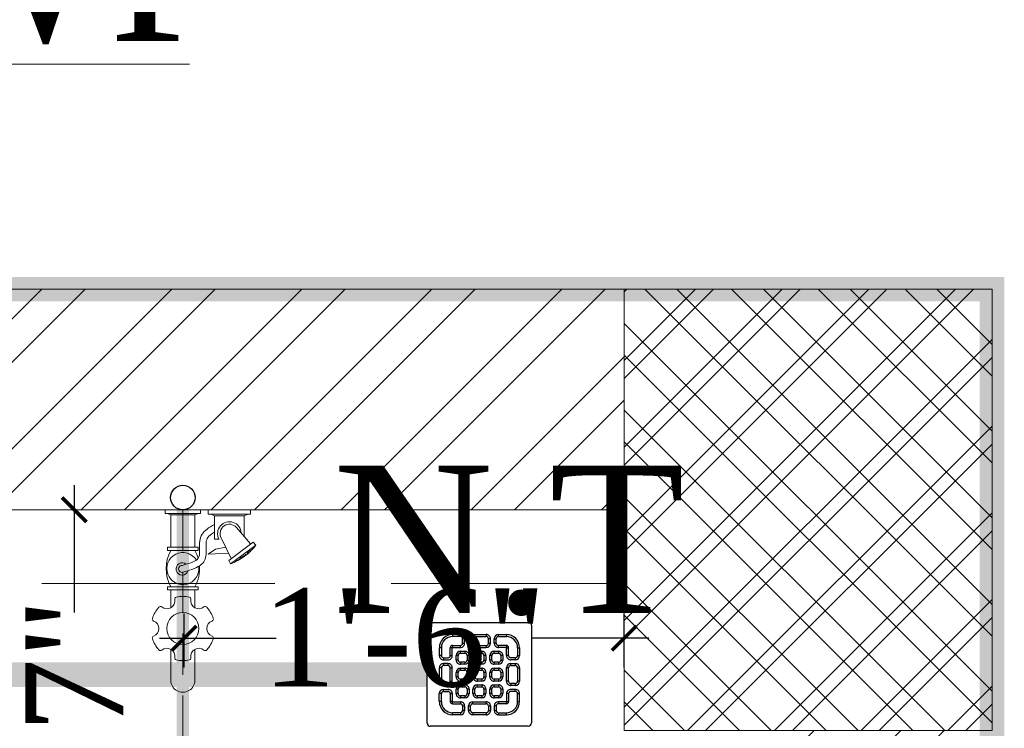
# Model space of a CAD drawing. Header units: inches. Extents: x 105152 to 158499, y 12149 to 30915.
# Tile 230 of 256: x 127249 to 127289, y 21585 to 21613. Entities that reach past the tile are written whole.
import ezdxf

# ---------------------------------------------------------------- set-up
doc = ezdxf.new("R2010")
doc.units = ezdxf.units.IN
doc.header["$MEASUREMENT"] = 0
doc.header["$PDMODE"] = 34
doc.linetypes.add('DASHED2', pattern=[0.375, 0.25, -0.125])
doc.linetypes.add('HIDDEN', pattern=[0.375, 0.25, -0.125])
for name, color, linetype, lineweight in [('AR - PLAN', 251, 'Continuous', 5), ('BEAM', 173, 'Continuous', 5), ('CENTER', 46, 'DASHED2', 9), ('DRAINAGE ', 7, 'Continuous', 9), ('FC', 1, 'Continuous', 9), ('FLOOR RAISE', 4, 'Continuous', 5), ('PD_BRICK WALL_115', 134, 'Continuous', 30), ('PD_COLUMN', 2, 'Continuous', 60), ('PD_HATCH', 45, 'Continuous', 9), ('PL. FICTURE', 4, 'Continuous', 25), ('PP- 75DIA Soil Waste Sewer pipe', 90, 'Continuous', 9), ('PP-Domestic  Cold Water Supply', 5, 'Continuous', 25), ('PP-TEXT', 7, 'Continuous', 40), ('PP-WWP', 3, 'Continuous', 25), ('WATER SUPPLY ', 7, 'Continuous', 9)]:
    doc.layers.add(name, color=color, linetype=linetype, lineweight=lineweight)
doc.layers.add('PP--DIM', color=7, linetype='Continuous')
doc.styles.add('Arial', font='GOTHIC.TTF')
doc.styles.add('TIMES NEW ROMAN', font='times.ttf')
doc.dimstyles.new('PP-DIM', dxfattribs={"dimtxt": 4, "dimasz": 1, "dimexe": 1, "dimexo": 1, "dimgap": 0.09, "dimtad": 0, "dimdec": 0, "dimzin": 0, "dimdsep": 46, "dimlunit": 4, "dimtxsty": 'TIMES NEW ROMAN', "dimblk": 'ARCHTICK', "dimcen": 0.09, "dimdle": 1, "dimclrd": 256, "dimclre": 256, "dimclrt": 256, "dimadec": 0, "dimazin": 0, "dimtfac": 1, "dimtdec": 4, "dimtofl": 0, "dimtmove": 1, "dimatfit": 3, "dimfxl": 1, "dimtolj": 1, "dimtzin": 0, "dimlwd": -1, "dimlwe": -1, "dimarcsym": 0})

# ---------------------------------------------------------------- blocks, each defined once
blk = doc.blocks.new('FOSSIL-PP')
at = {"layer": 'CENTER', "lineweight": 5, "ltscale": 5}
blk.add_line((-0.127, 0), (19.812, 0), dxfattribs=at)
at = {"layer": 'FC', "color": 4, "lineweight": 5}
for p, q in [((-0.017, 0.532), (-0.127, 0.532)), ((-0.127, -0.532), (-0.127, 0.532)), ((-0.017, 0.46), (-0.017, 0.532)), ((0.027, 0.372), (-0.017, 0.46)), ((0.027, -0.372), (0.027, 0.372)), ((0.027, 0.364), (1.008, 0.364)), ((1.008, -0.465), (1.008, 0.465)), ((1.008, 0.465), (1.108, 0.465)), ((1.108, -0.465), (1.108, 0.465)), ((2.203, -0.465), (2.203, 0.465)), ((2.203, 0.465), (2.303, 0.465)), ((2.303, -0.465), (2.303, 0.465)), ((2.303, 0.364), (2.839, 0.364)), ((4.102, 0.364), (5.037, 0.364)), ((-0.017, -0.532), (-0.127, -0.532)), ((0.027, -0.372), (-0.017, -0.46)), ((-0.017, -0.46), (-0.017, -0.532)), ((0.027, -0.364), (1.008, -0.364)), ((1.008, -0.465), (1.108, -0.465)), ((2.203, -0.465), (2.303, -0.465)), ((2.303, -0.364), (2.839, -0.364)), ((4.102, -0.364), (5.037, -0.364)), ((0.006, -0.768), (-0.127, -0.768)), ((-0.127, -2.055), (-0.127, -0.768)), ((0.006, -0.855), (0.006, -0.768)), ((0.059, -0.962), (0.006, -0.855)), ((0.059, -0.962), (0.759, -0.962)), ((0.059, -1.861), (0.059, -0.962)), ((0.759, -1.096), (0.759, -0.962)), ((0.006, -2.055), (-0.127, -2.055)), ((0.059, -1.861), (0.006, -1.968)), ((0.006, -1.968), (0.006, -2.055)), ((0.059, -1.861), (0.683, -1.861))]:
    blk.add_line(p, q, dxfattribs=at)
at = {"layer": 'FC', "color": 4, "lineweight": 5, "ltscale": 5}
for p, q in [((-0.017, -0.46), (-0.017, 0.46)), ((0.006, -1.968), (0.006, -0.855)), ((0.703, -1.153), (1.346, -1.469)), ((0.757, -1.044), (0.759, -1.046)), ((0.85, -2.136), (1.405, -1.393)), ((0.942, -2.215), (1.515, -1.447)), ((1.405, -1.393), (1.515, -1.447)), ((0.411, -1.628), (0.909, -2.054)), ((0.85, -2.136), (0.942, -2.215))]:
    blk.add_line(p, q, dxfattribs=at)
blk.add_lwpolyline([(1.183, -1.389), (1.215, -0.768), (1.065, -0.991), (1.009, -1.303)], dxfattribs=at)
at = {"layer": 'FC', "color": 4, "lineweight": 5}
blk.add_circle((3.471, 0), 0.486, dxfattribs=at)
for centre, radius, start, end in [((3.471, 0), 0.972, 108.1949, 131.8051), ((3.186, 0.866), 0.0607, 20.4873, 108.1949), ((3.755, 0.866), 0.0607, 71.8051, 159.5127), ((3.471, 0), 0.972, 48.1949, 71.8051), ((2.629, 0.486), 0.243, 260.4873, 39.5127), ((2.863, 0.679), 0.0607, 131.8051, 219.5127), ((3.471, 0.972), 0.243, 200.4873, 339.5127), ((4.313, 0.486), 0.243, 140.4873, 279.5127), ((4.078, 0.679), 0.0607, 320.4873, 48.1949), ((1.655, -0.601), 1.11, 60.4436, 119.5564), ((1.655, 0), 0.486, 261.9846, 237.5179), ((5.037, 0), 0.364, 270, 90), ((1.663, 0.02), 0.107, 323.8917, 184.9075), ((3.471, 0), 0.972, 168.1949, 191.8051), ((2.579, 0.186), 0.0607, 80.4873, 168.1949), ((4.363, 0.186), 0.0607, 11.8051, 99.5127), ((3.471, 0), 0.972, 348.1949, 11.8051), ((2.579, -0.186), 0.0607, 191.8051, 279.5127), ((2.629, -0.486), 0.243, 320.4873, 99.5127), ((4.313, -0.486), 0.243, 80.4873, 219.5127), ((4.363, -0.186), 0.0607, 260.4873, 348.1949), ((1.655, 0.601), 1.11, 240.4436, 253.6649), ((1.655, 0.601), 1.11, 265.6907, 299.5564), ((2.863, -0.679), 0.0607, 140.4873, 228.1949), ((3.471, 0), 0.972, 228.1949, 251.8051), ((3.186, -0.866), 0.0607, 251.8051, 339.5127), ((3.471, -0.972), 0.243, 20.4873, 159.5127), ((3.755, -0.866), 0.0607, 200.4873, 288.1949), ((3.471, 0), 0.972, 288.1949, 311.8051), ((4.078, -0.679), 0.0607, 311.8051, 39.5127), ((0.591, -1.411), 0.357, 61.9682, 267.3149)]:
    blk.add_arc(centre, radius, start, end, dxfattribs=at)
at = {"layer": 'FC', "color": 4, "lineweight": 5, "ltscale": 5}
for centre, radius, start, end in [((1.663, 0.02), 0.186, 286.7319, 221.6454), ((0.591, -1.411), 0.282, 61.0816, 230.1615), ((-0.148, -0.804), 1.783, 307.6922, 338.855)]:
    blk.add_arc(centre, radius, start, end, dxfattribs=at)
at = {"layer": 'FC', "color": 4, "lineweight": 5, "ltscale": 5, "extrusion": (0, 0, -1)}
for centre in [(1.316, -1.797), (1.322, -1.757), (1.36, -1.713), (1.389, -1.68), (1.412, -1.635), (1.432, -1.587), (1.111, -2.034), (1.15, -2), (1.164, -1.962), (1.188, -1.953), (1.228, -1.896), (1.263, -1.856), (1.288, -1.803), (1.291, -1.829)]:
    blk.add_ellipse(centre, major_axis=(0, -0.01), ratio=0.499725, dxfattribs=at)
at = {"layer": 'FC', "color": 4, "lineweight": 5, "ltscale": 5}
for points, knots in [([(1.557, 0.011), (1.528, -0.092), (1.5, -0.191), (1.431, -0.363), (1.388, -0.429), (1.316, -0.485), (1.288, -0.497), (1.201, -0.51), (1.145, -0.51), (1.001, -0.505), (0.908, -0.498), (0.744, -0.521), (0.673, -0.546), (0.556, -0.621), (0.507, -0.669), (0.408, -0.795), (0.362, -0.876), (0.321, -0.962)], [0, 0, 0, 0, 0.269121, 0.269121, 0.560472, 0.560472, 0.736407, 0.736407, 0.912343, 0.912343, 1.155943, 1.155943, 1.338292, 1.338292, 1.520641, 1.520641, 1.763356, 1.763356, 1.763356, 1.763356]), ([(1.75, -0.043), (1.721, -0.146), (1.692, -0.252), (1.619, -0.431), (1.579, -0.507), (1.48, -0.616), (1.428, -0.654), (1.307, -0.7), (1.246, -0.707), (1.072, -0.712), (0.96, -0.699), (0.803, -0.711), (0.755, -0.728), (0.662, -0.795), (0.618, -0.845), (0.567, -0.927), (0.556, -0.944), (0.546, -0.962)], [0, 0, 0, 0, 0.269826, 0.269826, 0.494375, 0.494375, 0.654677, 0.654677, 0.814978, 0.814978, 1.117554, 1.117554, 1.3623, 1.3623, 1.607046, 1.607046, 1.669366, 1.669366, 1.669366, 1.669366])]:
    blk.add_open_spline(points, degree=3, knots=knots, dxfattribs=at)
blk = doc.blocks.new('_ArchTick')
at = {"color": 0, "linetype": 'ByBlock', "const_width": 0.15}
blk.add_lwpolyline([(-0.5, -0.5), (0.5, 0.5)], dxfattribs=at)
blk = doc.blocks.new('*D796')
at = {"layer": 'Defpoints', "color": 0}
for p in [(691.235, 316.716), (691.235, 316.716), (700.401, 297.904)]:
    blk.add_point(p, dxfattribs=at)
at = {"layer": 'PP--DIM', "ltscale": 12}
for p, q in [((691.235, 317.716), (691.235, 312.532)), ((690.235, 316.716), (690.235, 316.716)), ((691.235, 296.904), (691.235, 302.088)), ((699.401, 297.904), (690.235, 297.904))]:
    blk.add_line(p, q, dxfattribs=at)
at = {"layer": 'PP--DIM'}
for p, rotation in [((691.235, 316.716), 90), ((691.235, 297.904), 270)]:
    blk.add_blockref('_ArchTick', p, dxfattribs=dict(at, rotation=rotation))
at = {"layer": 'PP--DIM', "insert": (691.235, 307.31), "char_height": 4, "attachment_point": 5, "rotation": 90, "style": 'TIMES NEW ROMAN'}
blk.add_mtext('\\A1;1\'-7"', dxfattribs=at)
blk = doc.blocks.new('*D797')
at = {"layer": 'Defpoints', "color": 0}
for p in [(713.664, 311.482), (695.719, 309.278), (713.664, 309.278)]:
    blk.add_point(p, dxfattribs=at)
at = {"layer": 'PP--DIM', "ltscale": 12}
for p, q in [((695.719, 310.278), (695.719, 312.482)), ((713.664, 310.278), (713.664, 312.482)), ((694.719, 311.482), (699.47, 311.482)), ((714.664, 311.482), (709.914, 311.482))]:
    blk.add_line(p, q, dxfattribs=at)
at = {"layer": 'PP--DIM', "rotation": 180}
blk.add_blockref('_ArchTick', (695.719, 311.482), dxfattribs=at)
at = {"layer": 'PP--DIM'}
blk.add_blockref('_ArchTick', (713.664, 311.482), dxfattribs=at)
at = {"layer": 'PP--DIM', "insert": (704.692, 311.482), "char_height": 4, "attachment_point": 5, "style": 'TIMES NEW ROMAN'}
blk.add_mtext('\\A1;1\'-6"', dxfattribs=at)
blk = doc.blocks.new('PP-GRATING')
at = {"linetype": 'Continuous'}
for p, q in [((-49.73, 52.85), (49.73, 52.85)), ((52.57, 50.01), (52.57, -48.88)), ((-53.14, -49.44), (-53.14, 49.44)), ((-27.56, 40.69), (-27.56, 38.65)), ((-19.61, 40.69), (-27.56, 40.69)), ((-19.61, 38.65), (-19.61, 40.69)), ((-7.1, 38.65), (-7.1, 40.69)), ((-7.1, 40.69), (6.54, 40.69)), ((6.54, 40.69), (6.54, 38.65)), ((19.04, 40.69), (26.99, 40.69)), ((19.04, 38.65), (19.04, 40.69)), ((26.99, 40.69), (26.99, 38.65)), ((-19.61, 38.65), (-27.56, 38.65)), ((-17.33, 31.83), (-17.33, 36.37)), ((-15.29, 36.37), (-17.33, 36.37)), ((-17.33, 31.83), (-15.29, 31.83)), ((-15.29, 31.83), (-15.29, 36.37)), ((-11.42, 36.37), (-11.42, 31.83)), ((-9.38, 36.37), (-11.42, 36.37)), ((-11.42, 31.83), (-9.38, 31.83)), ((-9.38, 36.37), (-9.38, 31.83)), ((-7.1, 38.65), (6.54, 38.65)), ((8.81, 31.83), (8.81, 36.37)), ((10.85, 36.37), (8.81, 36.37)), ((8.81, 31.83), (10.85, 31.83)), ((10.85, 31.83), (10.85, 36.37)), ((14.72, 31.83), (14.72, 36.37)), ((14.72, 36.37), (16.77, 36.37)), ((16.77, 31.83), (14.72, 31.83)), ((16.77, 31.83), (16.77, 36.37)), ((19.04, 38.65), (26.99, 38.65)), ((-38.93, 27.28), (-40.98, 27.28)), ((-40.98, 27.28), (-40.98, 19.32)), ((-38.93, 27.28), (-38.93, 19.32)), ((-29.84, 19.32), (-29.84, 27.28)), ((-27.79, 27.28), (-29.84, 27.28)), ((-27.79, 19.32), (-27.79, 27.28)), ((-27.56, 29.55), (-27.56, 27.51)), ((-27.56, 29.55), (-19.61, 29.55)), ((-27.56, 27.51), (-19.61, 27.51)), ((-19.61, 27.51), (-19.61, 29.55)), ((-19.61, 23.64), (-15.06, 23.64)), ((-19.61, 21.6), (-19.61, 23.64)), ((-19.61, 21.6), (-15.06, 21.6)), ((-15.06, 23.64), (-15.06, 21.6)), ((-7.1, 29.55), (6.54, 29.55)), ((-7.1, 29.55), (-7.1, 27.51)), ((-7.1, 27.51), (6.54, 27.51)), ((-2.56, 23.64), (1.99, 23.64)), ((-2.56, 21.6), (-2.56, 23.64)), ((-2.56, 21.6), (1.99, 21.6)), ((1.99, 23.64), (1.99, 21.6)), ((6.54, 29.55), (6.54, 27.51)), ((14.49, 23.64), (19.04, 23.64)), ((14.49, 21.6), (14.49, 23.64)), ((14.49, 21.6), (19.04, 21.6)), ((26.99, 29.55), (19.04, 29.55)), ((19.04, 27.51), (19.04, 29.55)), ((26.99, 27.51), (19.04, 27.51)), ((19.04, 23.64), (19.04, 21.6)), ((26.99, 29.55), (26.99, 27.51)), ((27.22, 19.32), (27.22, 27.28)), ((27.22, 27.28), (29.27, 27.28)), ((29.27, 19.32), (29.27, 27.28)), ((38.36, 27.28), (38.36, 19.32)), ((38.36, 27.28), (40.41, 27.28)), ((40.41, 27.28), (40.41, 19.32)), ((-38.93, 19.32), (-40.98, 19.32)), ((-36.66, 17.05), (-32.11, 17.05)), ((-36.66, 17.05), (-36.66, 15)), ((-36.66, 15), (-32.11, 15)), ((-32.11, 11.14), (-36.66, 11.14)), ((-36.66, 11.14), (-36.66, 9.09)), ((-32.11, 9.09), (-32.11, 11.14)), ((-29.84, 19.32), (-27.79, 19.32)), ((-23.93, 14.78), (-23.93, 19.32)), ((-21.88, 19.32), (-23.93, 19.32)), ((-21.88, 14.78), (-23.93, 14.78)), ((-21.88, 14.78), (-21.88, 19.32)), ((-15.06, 12.5), (-19.61, 12.5)), ((-19.61, 12.5), (-19.61, 10.46)), ((-15.06, 10.46), (-19.61, 10.46)), ((-15.06, 12.5), (-15.06, 10.46)), ((-12.79, 19.32), (-12.79, 14.78)), ((-10.74, 19.32), (-12.79, 19.32)), ((-12.79, 14.78), (-10.74, 14.78)), ((-10.74, 19.32), (-10.74, 14.78)), ((-6.88, 14.78), (-6.88, 19.32)), ((-4.83, 19.32), (-6.88, 19.32)), ((-4.83, 14.78), (-6.88, 14.78)), ((-4.83, 14.78), (-4.83, 19.32)), ((1.99, 12.5), (-2.56, 12.5)), ((-2.56, 12.5), (-2.56, 10.46)), ((1.99, 10.46), (-2.56, 10.46)), ((1.99, 12.5), (1.99, 10.46)), ((4.26, 19.32), (4.26, 14.78)), ((6.31, 19.32), (4.26, 19.32)), ((4.26, 14.78), (6.31, 14.78)), ((6.31, 19.32), (6.31, 14.78)), ((10.17, 14.78), (10.17, 19.32)), ((12.22, 19.32), (10.17, 19.32)), ((12.22, 14.78), (10.17, 14.78)), ((12.22, 14.78), (12.22, 19.32)), ((19.04, 12.5), (14.49, 12.5)), ((14.49, 12.5), (14.49, 10.46)), ((19.04, 10.46), (14.49, 10.46)), ((19.04, 12.5), (19.04, 10.46)), ((21.31, 19.32), (21.31, 14.78)), ((23.36, 19.32), (21.31, 19.32)), ((21.31, 14.78), (23.36, 14.78)), ((23.36, 19.32), (23.36, 14.78)), ((29.27, 19.32), (27.22, 19.32)), ((36.09, 17.05), (31.54, 17.05)), ((36.09, 15), (31.54, 15)), ((31.54, 11.14), (36.09, 11.14)), ((31.54, 9.09), (31.54, 11.14)), ((36.09, 17.05), (36.09, 15)), ((36.09, 11.14), (36.09, 9.09)), ((38.36, 19.32), (40.41, 19.32)), ((-40.98, 6.82), (-40.98, -6.82)), ((-38.93, 6.82), (-40.98, 6.82)), ((-38.93, 6.82), (-38.93, -6.82)), ((-32.11, 9.09), (-36.66, 9.09)), ((-29.84, -6.82), (-29.84, 6.82)), ((-29.84, 6.82), (-27.79, 6.82)), ((-27.79, -6.82), (-27.79, 6.82)), ((-23.93, -2.27), (-23.93, 2.27)), ((-21.88, 2.27), (-23.93, 2.27)), ((-21.88, -2.27), (-21.88, 2.27)), ((-19.61, 6.59), (-15.06, 6.59)), ((-19.61, 4.55), (-19.61, 6.59)), ((-19.61, 4.55), (-15.06, 4.55)), ((-15.06, 6.59), (-15.06, 4.55)), ((-12.79, 2.27), (-12.79, -2.27)), ((-10.74, 2.27), (-12.79, 2.27)), ((-10.74, 2.27), (-10.74, -2.27)), ((-6.88, -2.27), (-6.88, 2.27)), ((-4.83, 2.27), (-6.88, 2.27)), ((-4.83, -2.27), (-4.83, 2.27)), ((-2.56, 6.59), (1.99, 6.59)), ((-2.56, 4.55), (-2.56, 6.59)), ((-2.56, 4.55), (1.99, 4.55)), ((1.99, 6.59), (1.99, 4.55)), ((4.26, 2.27), (4.26, -2.27)), ((6.31, 2.27), (4.26, 2.27)), ((6.31, 2.27), (6.31, -2.27)), ((10.17, -2.27), (10.17, 2.27)), ((12.22, 2.27), (10.17, 2.27)), ((12.22, -2.27), (12.22, 2.27)), ((14.49, 6.59), (19.04, 6.59)), ((14.49, 4.55), (14.49, 6.59)), ((14.49, 4.55), (19.04, 4.55)), ((19.04, 6.59), (19.04, 4.55)), ((21.31, 2.27), (21.31, -2.27)), ((23.36, 2.27), (21.31, 2.27)), ((23.36, 2.27), (23.36, -2.27)), ((27.22, -6.82), (27.22, 6.82)), ((29.27, 6.82), (27.22, 6.82)), ((29.27, -6.82), (29.27, 6.82)), ((31.54, 9.09), (36.09, 9.09)), ((38.36, 6.82), (38.36, -6.82)), ((38.36, 6.82), (40.41, 6.82)), ((40.41, 6.82), (40.41, -6.82)), ((-40.98, -6.82), (-38.93, -6.82)), ((-36.66, -9.09), (-32.11, -9.09)), ((-36.66, -9.09), (-36.66, -11.14)), ((-32.11, -9.09), (-32.11, -11.14)), ((-29.84, -6.82), (-27.79, -6.82)), ((-21.88, -2.27), (-23.93, -2.27)), ((-15.06, -4.55), (-19.61, -4.55)), ((-19.61, -4.55), (-19.61, -6.59)), ((-15.06, -6.59), (-19.61, -6.59)), ((-15.06, -4.55), (-15.06, -6.59)), ((-12.79, -2.27), (-10.74, -2.27)), ((-4.83, -2.27), (-6.88, -2.27)), ((1.99, -4.55), (-2.56, -4.55)), ((-2.56, -4.55), (-2.56, -6.59)), ((1.99, -6.59), (-2.56, -6.59)), ((1.99, -4.55), (1.99, -6.59)), ((4.26, -2.27), (6.31, -2.27)), ((12.22, -2.27), (10.17, -2.27)), ((19.04, -4.55), (14.49, -4.55)), ((14.49, -4.55), (14.49, -6.59)), ((19.04, -6.59), (14.49, -6.59)), ((19.04, -4.55), (19.04, -6.59)), ((21.31, -2.27), (23.36, -2.27)), ((29.27, -6.82), (27.22, -6.82)), ((36.09, -9.09), (31.54, -9.09)), ((31.54, -9.09), (31.54, -11.14)), ((36.09, -9.09), (36.09, -11.14)), ((40.41, -6.82), (38.36, -6.82)), ((-40.98, -27.28), (-40.98, -19.32)), ((-38.93, -19.32), (-40.98, -19.32)), ((-38.93, -27.28), (-38.93, -19.32)), ((-36.66, -11.14), (-32.11, -11.14)), ((-36.66, -17.05), (-36.66, -15)), ((-36.66, -15), (-32.11, -15)), ((-36.66, -17.05), (-32.11, -17.05)), ((-29.84, -19.32), (-27.79, -19.32)), ((-29.84, -19.32), (-29.84, -27.28)), ((-27.79, -19.32), (-27.79, -27.28)), ((-23.93, -19.32), (-23.93, -14.78)), ((-21.88, -14.78), (-23.93, -14.78)), ((-21.88, -19.32), (-23.93, -19.32)), ((-21.88, -19.32), (-21.88, -14.78)), ((-19.61, -10.46), (-15.06, -10.46)), ((-19.61, -12.5), (-19.61, -10.46)), ((-19.61, -12.5), (-15.06, -12.5)), ((-15.06, -10.46), (-15.06, -12.5)), ((-12.79, -14.78), (-12.79, -19.32)), ((-10.74, -14.78), (-12.79, -14.78)), ((-12.79, -19.32), (-10.74, -19.32)), ((-10.74, -14.78), (-10.74, -19.32)), ((-6.88, -19.32), (-6.88, -14.78)), ((-4.83, -14.78), (-6.88, -14.78)), ((-4.83, -19.32), (-6.88, -19.32)), ((-4.83, -19.32), (-4.83, -14.78)), ((-2.56, -10.46), (1.99, -10.46)), ((-2.56, -12.5), (-2.56, -10.46)), ((-2.56, -12.5), (1.99, -12.5)), ((1.99, -10.46), (1.99, -12.5)), ((4.26, -14.78), (4.26, -19.32)), ((6.31, -14.78), (4.26, -14.78)), ((4.26, -19.32), (6.31, -19.32)), ((6.31, -14.78), (6.31, -19.32)), ((10.17, -19.32), (10.17, -14.78)), ((12.22, -14.78), (10.17, -14.78)), ((12.22, -19.32), (10.17, -19.32)), ((12.22, -19.32), (12.22, -14.78)), ((14.49, -10.46), (19.04, -10.46)), ((14.49, -12.5), (14.49, -10.46)), ((14.49, -12.5), (19.04, -12.5)), ((19.04, -10.46), (19.04, -12.5)), ((21.31, -14.78), (21.31, -19.32)), ((23.36, -14.78), (21.31, -14.78)), ((21.31, -19.32), (23.36, -19.32)), ((23.36, -14.78), (23.36, -19.32)), ((27.22, -19.32), (27.22, -27.28)), ((29.27, -19.32), (27.22, -19.32)), ((29.27, -19.32), (29.27, -27.28)), ((36.09, -11.14), (31.54, -11.14)), ((36.09, -15), (31.54, -15)), ((36.09, -17.05), (31.54, -17.05)), ((36.09, -17.05), (36.09, -15)), ((38.36, -19.32), (40.41, -19.32)), ((38.36, -27.28), (38.36, -19.32)), ((40.41, -27.28), (40.41, -19.32)), ((-38.93, -27.28), (-40.98, -27.28)), ((-27.79, -27.28), (-29.84, -27.28)), ((-27.56, -27.51), (-19.61, -27.51)), ((-27.56, -29.55), (-27.56, -27.51)), ((-27.56, -29.55), (-19.61, -29.55)), ((-15.06, -21.6), (-19.61, -21.6)), ((-19.61, -21.6), (-19.61, -23.64)), ((-15.06, -23.64), (-19.61, -23.64)), ((-19.61, -27.51), (-19.61, -29.55)), ((-15.06, -21.6), (-15.06, -23.64)), ((-7.1, -27.51), (6.54, -27.51)), ((-7.1, -29.55), (-7.1, -27.51)), ((-7.1, -29.55), (6.54, -29.55)), ((1.99, -21.6), (-2.56, -21.6)), ((-2.56, -21.6), (-2.56, -23.64)), ((1.99, -23.64), (-2.56, -23.64)), ((1.99, -21.6), (1.99, -23.64)), ((6.54, -29.55), (6.54, -27.51)), ((19.04, -21.6), (14.49, -21.6)), ((14.49, -21.6), (14.49, -23.64)), ((19.04, -23.64), (14.49, -23.64)), ((19.04, -21.6), (19.04, -23.64)), ((26.99, -27.51), (19.04, -27.51)), ((19.04, -27.51), (19.04, -29.55)), ((26.99, -29.55), (19.04, -29.55)), ((26.99, -29.55), (26.99, -27.51)), ((27.22, -27.28), (29.27, -27.28)), ((38.36, -27.28), (40.41, -27.28)), ((-27.56, -40.69), (-27.56, -38.65)), ((-19.61, -38.65), (-27.56, -38.65)), ((-19.61, -38.65), (-19.61, -40.69)), ((-17.33, -31.83), (-17.33, -36.37)), ((-17.33, -31.83), (-15.29, -31.83)), ((-15.29, -36.37), (-17.33, -36.37)), ((-15.29, -31.83), (-15.29, -36.37)), ((-11.42, -36.37), (-11.42, -31.83)), ((-11.42, -31.83), (-9.38, -31.83)), ((-9.38, -36.37), (-11.42, -36.37)), ((-9.38, -36.37), (-9.38, -31.83)), ((6.54, -38.65), (-7.1, -38.65)), ((-7.1, -38.65), (-7.1, -40.69)), ((6.55, -38.68), (6.54, -40.73)), ((8.81, -31.83), (8.81, -36.37)), ((8.81, -31.83), (10.85, -31.83)), ((8.83, -36.42), (10.88, -36.43)), ((10.85, -31.83), (10.85, -36.37)), ((14.72, -31.83), (14.72, -36.37)), ((16.77, -31.83), (14.72, -31.83)), ((14.72, -36.37), (16.77, -36.37)), ((16.77, -31.83), (16.77, -36.37)), ((19.04, -38.65), (19.04, -40.69)), ((19.04, -38.65), (26.99, -38.65)), ((26.99, -40.69), (26.99, -38.65)), ((-19.61, -40.69), (-27.56, -40.69)), ((6.54, -40.69), (-7.1, -40.69)), ((19.04, -40.69), (26.99, -40.69)), ((49.16, -52.29), (-50.3, -52.29))]:
    blk.add_line(p, q, dxfattribs=at)
for centre, radius, start, end in [((-49.73, 49.44), 3.41, 90, 180), ((49.73, 50.01), 2.84, 360, 90), ((-27.56, 27.28), 13.41, 89.99999, 180), ((-19.61, 36.37), 4.32, 360, 90), ((-7.1, 36.37), 4.32, 89.99999, 180), ((6.54, 36.37), 4.32, 360, 90), ((19.04, 36.37), 4.32, 90, 180), ((26.99, 27.28), 13.41, 0, 90), ((-27.56, 27.28), 11.37, 89.99999, 180), ((-19.61, 36.37), 2.27, 360, 90), ((-19.61, 31.83), 4.32, 269.99999, 360), ((-19.61, 31.83), 2.27, 269.99999, 360), ((-7.1, 31.83), 4.32, 180, 270), ((-7.1, 36.37), 2.27, 89.99999, 180), ((-7.1, 31.83), 2.27, 180, 270), ((6.54, 36.37), 2.27, 360, 90), ((6.54, 31.83), 4.32, 270, 360), ((6.54, 31.83), 2.27, 270, 360), ((19.04, 31.83), 4.32, 180, 270.00001), ((19.04, 36.37), 2.27, 90, 180), ((19.04, 31.83), 2.27, 180, 270.00001), ((26.99, 27.28), 11.37, 0, 90), ((-27.56, 27.28), 2.27, 90, 180), ((-27.56, 27.28), 0.227, 90, 180), ((-19.61, 19.32), 4.32, 90, 180), ((-19.61, 19.32), 2.27, 89.99999, 180), ((-19.61, 19.32), 2.27, 90, 180), ((-15.06, 19.32), 4.32, 360, 90), ((-15.06, 19.32), 2.27, 360, 90), ((-2.56, 19.32), 4.32, 90, 180), ((-2.56, 19.32), 2.27, 90, 180), ((-2.56, 19.32), 2.27, 90, 180), ((1.99, 19.32), 4.32, 360, 90), ((1.99, 19.32), 2.27, 360, 90), ((14.49, 19.32), 4.32, 90, 180), ((14.49, 19.32), 2.27, 90, 180), ((19.04, 19.32), 4.32, 360, 90), ((19.04, 19.32), 2.27, 360, 90), ((26.99, 27.28), 2.27, 0, 90), ((26.99, 27.28), 0.227, 0, 90), ((-36.66, 19.32), 4.32, 180, 270), ((-36.66, 6.82), 4.32, 89.99999, 180), ((-36.66, 19.32), 2.27, 180, 270), ((-32.11, 19.32), 4.32, 269.99999, 360), ((-32.11, 19.32), 2.27, 269.99999, 360), ((-32.11, 6.82), 4.32, 360, 90), ((-19.61, 14.78), 4.32, 180, 270.00001), ((-19.61, 14.78), 2.27, 180, 270), ((-15.06, 14.78), 2.27, 269.99999, 360), ((-15.06, 14.78), 4.32, 270, 0), ((-2.56, 14.78), 4.32, 180, 270.00001), ((-2.56, 14.78), 2.27, 180, 270.00001), ((1.99, 14.78), 2.27, 270, 0), ((1.99, 14.78), 4.32, 270, 0), ((14.49, 14.78), 4.32, 180, 270.00001), ((14.49, 14.78), 2.27, 180, 270.00001), ((19.04, 14.78), 2.27, 270, 0), ((19.04, 14.78), 4.32, 270, 0), ((31.54, 19.32), 4.32, 180, 270.00001), ((31.54, 6.82), 4.32, 90, 180), ((31.54, 19.32), 2.27, 180, 270.00001), ((36.09, 19.32), 2.27, 270, 0), ((36.09, 19.32), 4.32, 270, 0), ((36.09, 6.82), 4.32, 360, 90), ((-36.66, 6.82), 2.27, 89.99999, 180), ((-32.11, 6.82), 2.27, 360, 90), ((-19.61, 2.27), 4.32, 90, 180), ((-19.61, 2.27), 2.27, 89.99999, 180), ((-19.61, 2.27), 2.27, 90, 180), ((-15.06, 2.27), 4.32, 360, 90), ((-15.06, 2.27), 2.27, 360, 90), ((-2.56, 2.27), 4.32, 90, 180), ((-2.56, 2.27), 2.27, 90, 180), ((-2.56, 2.27), 2.27, 90, 180), ((1.99, 2.27), 4.32, 360, 90), ((1.99, 2.27), 2.27, 360, 90), ((14.49, 2.27), 4.32, 90, 180), ((14.49, 2.27), 2.27, 90, 180), ((14.49, 2.27), 2.27, 90, 180), ((19.04, 2.27), 4.32, 360, 90), ((19.04, 2.27), 2.27, 360, 90), ((31.54, 6.82), 2.27, 90, 180), ((36.09, 6.82), 2.27, 360, 90), ((-36.66, -6.82), 4.32, 180, 270), ((-36.66, -6.82), 2.27, 180, 270), ((-32.11, -6.82), 4.32, 269.99999, 360), ((-32.11, -6.82), 2.27, 269.99999, 360), ((-19.61, -2.27), 4.32, 180, 270.00001), ((-19.61, -2.27), 2.27, 180, 270), ((-15.06, -2.27), 2.27, 269.99999, 360), ((-15.06, -2.27), 4.32, 270, 0), ((-2.56, -2.27), 4.32, 180, 270.00001), ((-2.56, -2.27), 2.27, 180, 270.00001), ((1.99, -2.27), 2.27, 270, 0), ((1.99, -2.27), 4.32, 270, 0), ((14.49, -2.27), 4.32, 180, 270.00001), ((14.49, -2.27), 2.27, 180, 270.00001), ((19.04, -2.27), 2.27, 270, 0), ((19.04, -2.27), 4.32, 270, 0), ((31.54, -6.82), 4.32, 180, 270.00001), ((31.54, -6.82), 2.27, 180, 270.00001), ((36.09, -6.82), 2.27, 270, 0), ((36.09, -6.82), 4.32, 270, 0), ((-36.66, -19.32), 4.32, 90, 180), ((-36.66, -19.32), 2.27, 90, 180), ((-32.11, -19.32), 4.32, 360, 90.00001), ((-32.11, -19.32), 2.27, 360, 90.00001), ((-19.61, -14.78), 4.32, 90, 180), ((-19.61, -19.32), 4.32, 180, 270.00001), ((-19.61, -14.78), 2.27, 89.99999, 180), ((-19.61, -14.78), 2.27, 90, 180), ((-19.61, -19.32), 2.27, 180, 270), ((-15.06, -14.78), 4.32, 360, 90), ((-15.06, -14.78), 2.27, 360, 90), ((-15.06, -19.32), 2.27, 270, 360), ((-15.06, -19.32), 4.32, 270, 0), ((-2.56, -14.78), 4.32, 90, 180), ((-2.56, -19.32), 4.32, 180, 270.00001), ((-2.56, -14.78), 2.27, 90, 180), ((-2.56, -14.78), 2.27, 90, 180), ((-2.56, -19.32), 2.27, 180, 270.00001), ((1.99, -14.78), 4.32, 360, 90), ((1.99, -14.78), 2.27, 360, 90), ((1.99, -19.32), 2.27, 270, 0), ((1.99, -19.32), 4.32, 270, 0), ((14.49, -14.78), 4.32, 90, 180), ((14.49, -19.32), 4.32, 180, 270.00001), ((14.49, -14.78), 2.27, 90, 180), ((14.49, -14.78), 2.27, 90, 180), ((14.49, -19.32), 2.27, 180, 270), ((19.04, -14.78), 4.32, 360, 90), ((19.04, -14.78), 2.27, 360, 90), ((19.04, -19.32), 2.27, 270, 0), ((19.04, -19.32), 4.32, 270, 0), ((31.54, -19.32), 4.32, 89.99999, 180), ((31.54, -19.32), 2.27, 89.99999, 180), ((36.09, -19.32), 4.32, 360, 90), ((36.09, -19.32), 2.27, 360, 90), ((-27.56, -27.28), 13.41, 180, 270), ((-27.56, -27.28), 11.37, 180, 270), ((-27.56, -27.28), 2.27, 180, 270), ((-27.56, -27.28), 0.227, 180, 270), ((-19.61, -31.83), 4.32, 360, 90.00001), ((-19.61, -31.83), 2.27, 360, 90.00001), ((-7.1, -31.83), 4.32, 90, 180), ((-7.1, -31.83), 2.27, 90, 180), ((6.54, -31.83), 4.32, 360, 90), ((6.54, -31.83), 2.27, 360, 90), ((19.04, -31.83), 4.32, 89.99999, 180), ((19.04, -31.83), 2.27, 89.99999, 180), ((26.99, -27.28), 2.27, 270, 360), ((26.99, -27.28), 0.227, 270, 360), ((26.99, -27.28), 13.41, 269.99999, 360), ((26.99, -27.28), 11.37, 269.99999, 360), ((-19.61, -36.37), 4.32, 270, 0), ((-19.61, -36.37), 2.27, 270, 0), ((-7.1, -36.37), 4.32, 180, 270.00001), ((-7.1, -36.37), 2.27, 180, 270.00001), ((6.56, -36.41), 4.32, 269.679, 359.67901), ((6.56, -36.41), 2.27, 269.679, 359.67901), ((19.04, -36.37), 4.32, 180, 270), ((19.04, -36.37), 2.27, 180, 270), ((-50.67, -49.82), 2.49, 171.25907, 278.75666), ((49.16, -48.88), 3.41, 270, 360)]:
    blk.add_arc(centre, radius, start, end, dxfattribs=at)
blk = doc.blocks.new('FIRST FLOOR PLAN 0')
at = {"layer": 'PD_HATCH', "lineweight": 5}
h = blk.add_hatch(dxfattribs=at)
h.set_pattern_fill('ANSI32', color=251, scale=10)
h.set_pattern_definition([(45, (-1110.15, -834.2493), (-2.65165, 2.65165), []), (45, (-1108.3824, -834.2493), (-2.65165, 2.65165), [])])
h.paths.add_polyline_path([(-1107, -791.5), (-1116, -791.5), (-1116, -873), (-1107, -873)])
h.paths.add_polyline_path([(-745.5, -939), (-915, -939), (-915, -948), (-745.5, -948)])
h.paths.add_polyline_path([(-561, -939), (-730.5, -939), (-730.5, -948), (-561, -948)])
h.paths.add_polyline_path([(-1107, -75), (-1116, -75), (-1116, -156.5), (-1107, -156.5)])
h.paths.add_polyline_path([(-1107, -171.5), (-1116, -171.5), (-1116, -311.5), (-1107, -311.5)])
h.paths.add_polyline_path([(-1107, -326.5), (-1116, -326.5), (-1116, -466.5), (-1107, -466.5)])
h.paths.add_polyline_path([(-1107, -481.5), (-1116, -481.5), (-1116, -621.5), (-1107, -621.5)])
h.paths.add_polyline_path([(-1107, -636.5), (-1116, -636.5), (-1116, -776.5), (-1107, -776.5)])
h.paths.add_polyline_path([(-15, 0), (-181.5, 0), (-181.5, -9), (-15, -9)])
h.paths.add_polyline_path([(-196.5, 0), (-361.5, 0), (-361.5, -9), (-196.5, -9)])
h.paths.add_polyline_path([(-376.5, 0), (-546, 0), (-546, -9), (-376.5, -9)])
h.paths.add_polyline_path([(-561, 0), (-730.5, 0), (-730.5, -9), (-561, -9)])
h.paths.add_polyline_path([(-930, 0), (-1041, 0), (-1041, -9), (-930, -9)])
h.paths.add_polyline_path([(-1056, 0), (-1116, 0), (-1116, -60), (-1107, -60), (-1107, -9), (-1056, -9)])
h.paths.add_polyline_path([(-1107, -888), (-1116, -888), (-1116, -948), (-1056, -948), (-1056, -939), (-1107, -939)])
h.paths.add_polyline_path([(-930, -939), (-1041, -939), (-1041, -948), (-930, -948)])
h.paths.add_polyline_path([(-521.25, -939), (-546, -939), (-546, -948), (-521.25, -948)])
h.paths.add_polyline_path([(-376.5, -939), (-401.25, -939), (-401.25, -948), (-376.5, -948)])
h.paths.add_polyline_path([(-339, -939), (-361.5, -939), (-361.5, -948), (-339, -948)])
h.paths.add_polyline_path([(-196.5, -939), (-219, -939), (-219, -948), (-196.5, -948)])
h.paths.add_polyline_path([(-159, -939), (-181.5, -939), (-181.5, -948), (-159, -948)])
h.paths.add_polyline_path([(-15, -939), (-39, -939), (-39, -948), (-15, -948)])
h.paths.add_polyline_path([(0, -930), (-9, -930)])
h.paths.add_polyline_path([(0, -791.5), (-9, -791.5), (-9, -930), (0, -930)])
h.paths.add_polyline_path([(0, -636.5), (-9, -636.5), (-9, -776.5), (0, -776.5)])
h.paths.add_polyline_path([(0, -326.5), (-9, -326.5), (-9, -621.5), (0, -621.5)])
h.paths.add_polyline_path([(0, -18), (-9, -18), (-9, -156.5), (0, -156.5)])
h.paths.add_polyline_path([(-18, -159.5), (-123, -159.5), (-123, -168.5), (-18, -168.5)])
h.paths.add_polyline_path([(-123, -171.5), (-132, -171.5), (-132, -249.5), (-123, -249.5)])
h.paths.add_polyline_path([(-132, -159.5), (-204, -159.5), (-204, -168.5), (-132, -168.5)])
h.paths.add_polyline_path([(-204, -171.5), (-213, -171.5), (-213, -249.5), (-204, -249.5)])
h.paths.add_polyline_path([(-213, -159.5), (-294, -159.5), (-294, -261.5), (-267, -261.5), (-267, -252.5), (-285, -252.5), (-285, -168.5), (-213, -168.5)])
h.paths.add_polyline_path([(-213, -252.5), (-231, -252.5), (-231, -261.5), (-213, -261.5)], flags=17)
h.paths.add_polyline_path([(-186, -252.5), (-204, -252.5), (-204, -261.5), (-186, -261.5)])
h.paths.add_polyline_path([(-132, -252.5), (-150, -252.5), (-150, -261.5), (-132, -261.5)])
h.paths.add_polyline_path([(-123, -261.5), (-132, -261.5), (-132, -324.5), (-123, -324.5)])
h.paths.add_polyline_path([(0, -310.5), (-9, -310.5), (-9, -311.5), (0, -311.5)])
h.paths.add_polyline_path([(0, -171.5), (-9, -171.5), (-9, -190.5), (0, -190.5)])
h.paths.add_polyline_path([(-878.25, -9), (-878.25, 0), (-915, 0), (-915, -9)])
h.paths.add_polyline_path([(-782.25, 0), (-782.25, -9), (-745.5, -9), (-745.5, 0)])
h = blk.add_hatch(dxfattribs=at)
h.set_pattern_fill('ANSI37', color=251, scale=20)
h.set_pattern_definition([(45, (144327.2833, 25769.4912), (-1.767766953, 1.767766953), []), (135, (144327.2833, 25769.4912), (-1.767766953, -1.767766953), [])])
h.paths.add_polyline_path([(0, 0), (-15, 0), (-15, -18), (0, -18)])
at = {"layer": 'PD_BRICK WALL_115', "color": 251, "lineweight": 5}
for p, q in [((0, 0), (-782.25, 0)), ((-15, -9), (-181.507, -9))]:
    blk.add_line(p, q, dxfattribs=at)
at = {"layer": 'PD_COLUMN', "color": 251, "lineweight": 5}
blk.add_lwpolyline([(0, -18), (-15, -18), (-15, 0), (0, 0)], close=True, dxfattribs=at)
blk = doc.blocks.new('columns2')
at = {"layer": 'PD_HATCH', "lineweight": 5}
h = blk.add_hatch(dxfattribs=at)
h.set_pattern_fill('ANSI37', color=173, scale=20)
h.paths.add_polyline_path([(387, -250), (387, -268), (369, -268), (369, -250)])
h.paths.add_polyline_path([(18, 0), (18, -15), (0, -15), (0, 0)])
h.paths.add_polyline_path([(18, -828), (18, -813), (0, -813), (0, -828)])
h.paths.add_polyline_path([(201, -870), (186, -870), (186, -888), (201, -888)])
h.paths.add_polyline_path([(570, -870), (555, -870), (555, -888), (570, -888)])
h.paths.add_polyline_path([(754.5, -870), (739.5, -870), (739.5, -888), (754.5, -888)])
h.paths.add_polyline_path([(934.5, -870), (919.5, -870), (919.5, -888), (934.5, -888)])
h.paths.add_polyline_path([(385.5, -870), (370.5, -870), (370.5, -888), (385.5, -888)])
h.paths.add_polyline_path([(201, 42), (186, 42), (186, 60), (201, 60)])
h.paths.add_polyline_path([(387, -578), (387, -560), (369, -560), (369, -578)])
h.paths.add_polyline_path([(1116, -731.5), (1116, -716.5), (1098, -716.5), (1098, -731.5)])
h.paths.add_polyline_path([(1116, -111.5), (1116, -96.5), (1098, -96.5), (1098, -111.5)])
h.paths.add_polyline_path([(1116, -561.5), (1116, -576.5), (1098, -576.5), (1098, -561.5)])
h.paths.add_polyline_path([(1116, -251.5), (1116, -266.5), (1098, -266.5), (1098, -251.5)])
h.paths.add_polyline_path([(0, -731.5), (0, -716.5), (18, -716.5), (18, -731.5)])
h.paths.add_polyline_path([(0, -111.5), (0, -96.5), (18, -96.5), (18, -111.5)])
h.paths.add_polyline_path([(0, -406.5), (0, -421.5), (18, -421.5), (18, -406.5)])
h.paths.add_polyline_path([(0, -561.5), (0, -576.5), (18, -576.5), (18, -561.5)])
h.paths.add_polyline_path([(0, -251.5), (0, -266.5), (18, -266.5), (18, -251.5)])
h.paths.add_polyline_path([(993, -111.5), (993, -99.5), (984, -99.5), (984, -111.5)])
h.paths.add_polyline_path([(993, -189.5), (993, -201.5), (984, -201.5), (984, -189.5)])
h.paths.add_polyline_path([(903, -111.5), (903, -99.5), (912, -99.5), (912, -111.5)])
h.paths.add_polyline_path([(903, -189.5), (903, -201.5), (912, -201.5), (912, -189.5)])
h.paths.add_polyline_path([(75, -870), (60, -870), (60, -888), (75, -888)])
h.paths.add_polyline_path([(1116, -870), (1101, -870), (1101, -888), (1116, -888)])
h.paths.add_polyline_path([(75, 42), (60, 42), (60, 60), (75, 60)])
h.paths.add_polyline_path([(570, 42), (555, 42), (555, 60), (570, 60)])
h.paths.add_polyline_path([(754.5, 42), (739.5, 42), (739.5, 60), (754.5, 60)])
h.paths.add_polyline_path([(934.5, 42), (919.5, 42), (919.5, 60), (934.5, 60)])
h.paths.add_polyline_path([(385.5, 42), (370.5, 42), (370.5, 60), (385.5, 60)])
h.paths.add_polyline_path([(1116, 42), (1101, 42), (1101, 60), (1116, 60)])
h.paths.add_polyline_path([(738, -250), (738, -268), (756, -268), (756, -250)])
h.paths.add_polyline_path([(756, -578.001), (756, -560.001), (738, -560.001), (738, -578.001)])
at = {"layer": 'PD_COLUMN', "color": 173, "lineweight": 5}
blk.add_lwpolyline([(1116, 42), (1101, 42), (1101, 60), (1116, 60)], close=True, dxfattribs=at)
at = {"layer": 'PD_HATCH', "color": 173, "linetype": 'HIDDEN', "lineweight": 5, "ltscale": 38}
for p, q in [((1101, 60), (934.5, 60)), ((1101, 48), (936, 48))]:
    blk.add_line(p, q, dxfattribs=at)
blk = doc.blocks.new('WATER SUPPLY')
at = {"layer": 'PP-Domestic  Cold Water Supply', "const_width": 0.5}
blk.add_lwpolyline([(695.664, 300.896), (695.664, 316.716)], dxfattribs=at)
at = {"layer": 'PP-Domestic  Cold Water Supply'}
blk.add_circle((695.664, 317.216), 0.5, dxfattribs=at)
at = {"layer": 'PL. FICTURE', "ltscale": 30, "xscale": -1.345819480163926, "yscale": 1.345819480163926, "zscale": 1.345819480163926, "rotation": 89.99999999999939}
blk.add_blockref('FOSSIL-PP', (695.664, 316.545), dxfattribs=at)
at = {"layer": 'PP--DIM', "ltscale": 12}
dim = blk.add_linear_dim(base=(691.235, 316.716), p1=(700.401, 297.904), p2=(691.235, 316.716), angle=90, dimstyle='PP-DIM', override={"dimblk": 'ArchTick'}, dxfattribs=at)
dim.commit()
dim.dimension.update_dxf_attribs({"geometry": '*D796', "text_midpoint": (691.235, 307.31)})
dim = blk.add_linear_dim(base=(713.664, 311.482), p1=(695.719, 309.278), p2=(713.664, 309.278), dimstyle='PP-DIM', override={"dimblk": 'ArchTick'}, dxfattribs=at)
dim.commit()
dim.dimension.update_dxf_attribs({"geometry": '*D797', "text_midpoint": (704.692, 311.482)})
blk = doc.blocks.new('DRAINAGE')
at = {"layer": 'FLOOR RAISE', "const_width": 1}
blk.add_lwpolyline([(279.768, 645.092), (1025.268, 645.092), (1025.268, 488.592), (1007.268, 488.592), (1007.268, 485.592), (731.268, 485.592), (731.268, 383.592), (642.768, 383.592), (494.268, 383.592), (494.268, 317.092), (278.268, 317.092), (278.268, 335.092), (279.768, 335.092), (279.768, 645.092)], dxfattribs=at)
at = {"layer": 'PP- 75DIA Soil Waste Sewer pipe', "ltscale": 0.015}
blk.add_lwpolyline([(1002.239, 629.371, 1, 1, 0), (981.369, 629.371, 1, 1, 0), (960.81, 608.812, 1, 1, 0)], format="xyseb", dxfattribs=at)
at = {"layer": 'PP-WWP', "xscale": 0.04021621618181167, "yscale": 0.04021621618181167, "zscale": 40.21621618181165, "rotation": 359.9999999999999}
blk.add_blockref('PP-GRATING', (1004.376, 629.371), dxfattribs=at)
at = {"layer": 'PP-TEXT', "insert": (998.392, 631.76), "char_height": 6, "width": 26.6614, "attachment_point": 7, "style": 'Arial'}
blk.add_mtext('{\\fTimes New Roman|b0|i0|c0|p0;N.T}', dxfattribs=at)
at = {"layer": 'PP-TEXT', "lineweight": 70, "ltscale": 12}
blk.add_leader([(922.653, 608.993), (922.653, 664.05), (988.279, 664.05)], dimstyle='PP-DIM', override={"dimtxt": 8.5, "dimasz": 5, "dimtad": 0, "dimdec": 1, "dimcen": 0, "dimtfac": 12, "dimtdec": 1, "dimfxl": 7, "dimfxlon": 1, "dimlwd": 18, "dimarcsym": 1}, dxfattribs=at)
at = {"layer": 'PP-TEXT', "insert": (933.641, 654.972, -0.005), "char_height": 6, "width": 79.39154, "attachment_point": 7, "style": 'Arial', "bg_fill": 2}
blk.add_mtext('\\pxql;{\\fTimes New Roman|b0|i0|c0|p34;%%C110MM WWP }', dxfattribs=at)
at = {"layer": 'PP-TEXT', "lineweight": 70, "ltscale": 12}
blk.add_leader([(933.537, 604.198), (933.537, 654.275), (992.541, 654.275)], dimstyle='PP-DIM', override={"dimtxt": 8.5, "dimasz": 5, "dimtad": 0, "dimdec": 1, "dimcen": 0, "dimtfac": 12, "dimtdec": 1, "dimfxl": 7, "dimfxlon": 1, "dimlwd": 18, "dimarcsym": 1}, dxfattribs=at)

msp = doc.modelspace()

# ---------------------------------------------------------------- block references
at = {"layer": 'WATER SUPPLY '}
msp.add_blockref('WATER SUPPLY', (126559.497, 21276.782), dxfattribs=at)

# ---------------------------------------------------------------- next in the draw order: block references
at = {"layer": 'DRAINAGE '}
msp.add_blockref('DRAINAGE', (126262.893, 20957.406), dxfattribs=at)

# ---------------------------------------------------------------- next in the draw order: block references
at = {"layer": 'AR - PLAN', "color": 251}
msp.add_blockref('FIRST FLOOR PLAN 0', (127288.161, 21602.498), dxfattribs=at)

# ---------------------------------------------------------------- next in the draw order: block references
at = {"layer": 'BEAM'}
msp.add_blockref('columns2', (126172.162, 21542.498), dxfattribs=at)

doc.saveas('drawing.dxf')
